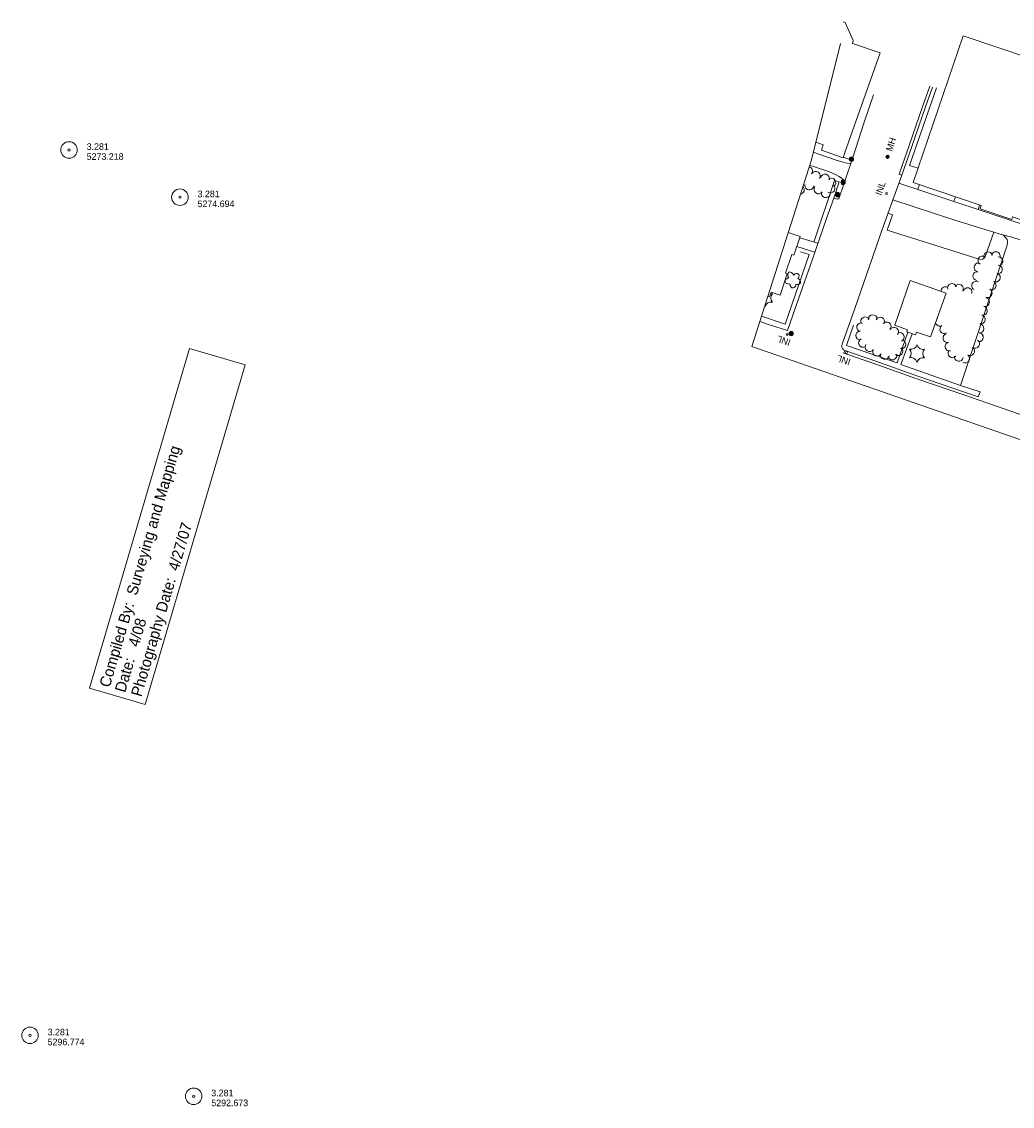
# Model space of a CAD drawing. Header units: feet. Extents: x 189796 to 192017, y 258161 to 259311.
# Tile 1 of 4: x 189796 to 190694, y 258184 to 259168. Entities that reach past the tile are written whole.
import ezdxf
from ezdxf.enums import TextEntityAlignment as Align

# ---------------------------------------------------------------- set-up
doc = ezdxf.new("R2010")
doc.units = ezdxf.units.FT
doc.header["$MEASUREMENT"] = 0
doc.linetypes.add('DGN Style 3', pattern=[455.842086, 325.60149, -130.240596])
doc.linetypes.add('DGN Style 5', pattern=[227.921043, 97.680447, -130.240596])
for name, color, linetype, lineweight in [('E_DRN_Grate', 140, 'Continuous', 0), ('E_DWY', 3, 'DGN Style 3', 0), ('E_LAND_Vegetation', 20, 'Continuous', 0), ('E_MAP_GridLines', 251, 'Continuous', 0), ('E_MAP_Limits', 20, 'DGN Style 3', 0), ('E_MAP_PassPoints', 43, 'Continuous', 0), ('E_MISCPROP', 43, 'Continuous', 0), ('E_MISCPROP_HvyLine', 251, 'Continuous', 13), ('E_MISCPROP_Railing', 43, 'Continuous', 0), ('E_PATH_Sidewalk', 3, 'DGN Style 5', 0), ('E_RDWY', 43, 'Continuous', 13)]:
    doc.layers.add(name, color=color, linetype=linetype, lineweight=lineweight)
doc.styles.add('Style-IGR_FONT_0', font='IGR_FONT_0.shx')

# ---------------------------------------------------------------- blocks, each defined once
blk = doc.blocks.new('PP_4')
at = {"layer": 'E_MAP_PassPoints', "color": 43, "linetype": 'Continuous', "lineweight": 0}
for radius in [7.5, 0.96]:
    blk.add_circle((0, 0), radius, dxfattribs=at)
blk = doc.blocks.new('PP_7')
at = {"layer": 'E_MAP_PassPoints', "color": 43, "linetype": 'Continuous', "lineweight": 0}
for radius in [7.5, 0.96]:
    blk.add_circle((0, 0), radius, dxfattribs=at)
blk = doc.blocks.new('INL_6')
at = {"layer": 'E_MISCPROP_Railing', "color": 43, "linetype": 'Continuous', "lineweight": 0, "style": 'Style-IGR_FONT_0'}
blk.add_text('INL', height=6, rotation=359.99993, dxfattribs=at).set_placement((-5.79, -2.75))
blk = doc.blocks.new('MHO')
at = {"layer": 'E_DRN_Grate', "color": 12, "linetype": 'Continuous', "lineweight": 0}
for centre, radius in [((0.04, -0.06), 1.5), ((0.04, -0.06), 1.22), ((0.04, -0.07), 0.968), ((0.01, -0.08), 0.605)]:
    blk.add_circle(centre, radius, dxfattribs=at)
blk = doc.blocks.new('MHT')
at = {"layer": 'E_DRN_Grate', "color": 12, "linetype": 'Continuous', "lineweight": 0, "style": 'Style-IGR_FONT_0'}
blk.add_text('MH', height=6, rotation=0.00004, dxfattribs=at).set_placement((-0.35, -3.06), align=Align.CENTER)
blk = doc.blocks.new('POLE_5')
at = {"layer": 'E_MISCPROP', "color": 1, "linetype": 'Continuous', "lineweight": 0}
for radius in [2.02, 1.51, 1.01, 0.504]:
    blk.add_circle((0.03, -0.08), radius, dxfattribs=at)
blk = doc.blocks.new('PINEL')
at = {"layer": 'E_LAND_Vegetation', "color": 94, "linetype": 'Continuous', "lineweight": 0}
for centre, start, end in [((-8.23, 7.26), 275.21125, 0.97616), ((-10.49, -3.45), 335.21125, 60.97616), ((2.17, 10.66), 215.21125, 300.97616), ((10.31, 3.35), 155.21125, 240.97617), ((-2.35, -10.75), 35.21125, 120.97617), ((8.05, -7.36), 95.21126, 180.97617)]:
    blk.add_arc(centre, 5.72, start, end, dxfattribs=at)
blk = doc.blocks.new('TREE')
at = {"layer": 'E_LAND_Vegetation', "color": 94, "linetype": 'Continuous', "lineweight": 0}
for centre, major_axis, ratio in [((-3.74, -0.07), (3.29, -0.08), 0.832022), ((-1.07, 3.38), (0.91, -3.32), 0.782863), ((2.88, 1.66), (-3.52, -1.95), 0.691916), ((-1.48, -3.67), (1.2, 3.24), 0.716896), ((2.54, -2.64), (-3.34, 3.06), 0.560249)]:
    blk.add_ellipse(centre, major_axis=major_axis, ratio=ratio, start_param=1.570796, end_param=4.712389, dxfattribs=at)
blk = doc.blocks.new('INL_8')
at = {"layer": 'E_MISCPROP_Railing', "color": 43, "linetype": 'Continuous', "lineweight": 0, "style": 'Style-IGR_FONT_0'}
blk.add_text('INL', height=6, rotation=0.00011, dxfattribs=at).set_placement((-5.79, -2.75))

msp = doc.modelspace()

# ---------------------------------------------------------------- linework, layer by layer
at = {"layer": 'E_DWY', "color": 2, "linetype": 'DGN Style 3', "lineweight": 0, "flags": 128}
for points in [[(190513.63, 259049.42), (190535.36, 259041.67), (190538.57, 259040.7), (190542.88, 259039.67), (190547.64, 259038.85)], [(190542.3, 259023.4), (190539.21, 259025.74), (190537.19, 259027.14), (190534.46, 259028.8), (190528.43, 259031.33), (190510.33, 259037.55)], [(190741.87, 258971.13), (190591.27, 259021.29)], [(190770.05, 258946.95), (190712.82, 258966.03), (190693.65, 258972.29), (190685.12, 258974.22), (190643.03, 258987.24), (190585.87, 259006.16)], [(190641.09, 259004.7), (190642.65, 259008.75)], [(190581.51, 258993.94), (190585.51, 258992.56), (190580.54, 258978.46), (190663.09, 258952.39), (190665.45, 258951.89), (190667.18, 258952.23), (190668.5, 258953.19), (190669.44, 258954.49), (190677.47, 258976.59)], [(190663.05, 258997.38), (190664.52, 259001.31)], [(190686.01, 258974.02), (190688.11, 258971.97), (190689.33, 258970.08), (190689.75, 258968.22), (190689.44, 258965.06), (190647.16, 258837.71), (190664.97, 258831.74), (190663.16, 258827.2)], [(190501.28, 258971.71), (190517.87, 258966.62)], [(190515.02, 258958.45), (190498.61, 258963.81)]]:
    msp.add_lwpolyline(points, dxfattribs=at)
at = {"layer": 'E_LAND_Vegetation', "color": 94, "linetype": 'Continuous', "lineweight": 0}
for centre, radius, start, end in [((190508.78, 259032.11), 4.11, 324.80705, 74.7292), ((190515.87, 259027.68), 4.11, 328.76763, 148.76763), ((190524.26, 259025.26), 4.11, 344.26285, 164.26285), ((190529.92, 259021.63), 4.11, 309.87309, 129.87309), ((190501.28, 259015.18), 4.11, 278.86958, 45.80907), ((190510.09, 259019.23), 4.11, 171.42228, 351.42228), ((190518.35, 259015.56), 4.11, 142.69907, 322.69907), ((190525.02, 259012.18), 4.11, 161.69374, 341.69374), ((190529.12, 259016.39), 4.11, 234.73345, 54.73345), ((190496.64, 259007.94), 4.11, 333.91291, 350.76575), ((190667.05, 258951.07), 4.01, 59.34554, 239.34554), ((190672.3, 258954.88), 4.01, 16.41151, 196.41151), ((190679.14, 258954.96), 4.01, 347.65455, 167.65455), ((190681.58, 258950.33), 4.01, 271.82019, 91.82019), ((190663.49, 258944.75), 4.01, 81.77935, 261.77935), ((190681.1, 258942.87), 4.01, 256.99631, 76.99631), ((190662.41, 258936.89), 4.01, 84.41859, 264.41859), ((190679.17, 258935.6), 4.01, 242.54212, 62.54212), ((190633.61, 258923.25), 4.01, 59.65516, 184.58656), ((190639.46, 258926.04), 4.01, 15.53339, 195.53339), ((190645.73, 258925.44), 4.01, 329.71507, 149.71507), ((190653.56, 258922.28), 4.01, 344.91335, 164.91335), ((190661.35, 258928.17), 4.01, 60.06781, 240.06781), ((190671.82, 258921.33), 4.01, 242.91822, 62.91822), ((190675.47, 258928.47), 4.01, 242.91822, 62.91822), ((190475.39, 258926.53), 5.72, 264.52271, 282.10628), ((190480.73, 258916.98), 5.72, 136.34136, 222.10628), ((190669.42, 258913.28), 4.01, 255.11523, 75.11523), ((190464.2, 258907.73), 5.72, 16.34136, 19.24753), ((190475.14, 258907.58), 5.72, 76.34136, 162.10627), ((190667.42, 258905.48), 4.01, 255.94616, 75.94616), ((190560.67, 258895.79), 4.05, 27.3117, 207.3117), ((190567.52, 258897.72), 4.05, 2.72247, 182.72247), ((190574.25, 258895.67), 4.05, 335.73658, 155.73657), ((190580.11, 258891.11), 4.05, 317.36822, 137.36822), ((190625.31, 258902.36), 4.01, 279.04773, 283.77423), ((190628.4, 258895.46), 4.01, 116.96158, 125.74037), ((190665.59, 258897.58), 4.01, 258.63517, 78.63517), ((190556.19, 258883.03), 4.05, 91.60249, 271.60249), ((190557.13, 258890.41), 4.05, 73.96218, 253.96218), ((190586.85, 258886.31), 4.05, 322.72927, 142.72928), ((190592.04, 258881.59), 4.05, 293.98378, 113.98378), ((190628.4, 258895.46), 4.01, 195.54122, 296.96158), ((190632.46, 258888.72), 4.01, 121.54696, 301.54696), ((190663.82, 258881.42), 4.01, 266.49745, 86.49745), ((190664.32, 258889.42), 4.01, 266.49745, 86.49745), ((190558.79, 258876.38), 4.05, 116.83275, 296.83275), ((190593.44, 258875.1), 4.05, 259.31636, 79.31636), ((190635.3, 258880.71), 4.01, 104.54531, 284.54531), ((190637.24, 258872.88), 4.01, 103.34065, 283.34065), ((190660.3, 258875.43), 4.01, 236.61585, 56.61585), ((190564.72, 258872.52), 4.05, 147.11399, 327.11399), ((190571.55, 258868.33), 4.05, 149.85696, 329.85696), ((190578.47, 258865.47), 4.05, 166.23496, 346.23496), ((190585.4, 258864.96), 4.05, 194.87523, 14.87523), ((190590.81, 258868.73), 4.05, 229.93569, 49.93569), ((190639.85, 258866.83), 4.01, 138.11731, 318.11731), ((190655.89, 258868.73), 4.01, 236.61585, 56.61585), ((190645.74, 258863.63), 4.01, 169.86692, 349.86692), ((190651.48, 258862.04), 4.01, 236.61585, 56.61585)]:
    msp.add_arc(centre, radius, start, end, dxfattribs=at)
at = {"layer": 'E_MAP_GridLines', "color": 231, "linetype": 'Continuous', "lineweight": 13, "flags": 128}
msp.add_lwpolyline([(189857.22, 258562.89), (189907.47, 258548.1), (189998.18, 258856.33), (189947.93, 258871.12)], close=True, dxfattribs=at)
at = {"layer": 'E_MAP_Limits', "color": 3, "linetype": 'DGN Style 3', "lineweight": 0, "flags": 128}
for points in [[(190457.97, 258873.09), (190511.87, 259042.38), (190538.23, 259148)], [(190457.97, 258873.09), (191213.57, 258610.3)]]:
    msp.add_lwpolyline(points, dxfattribs=at)
at = {"layer": 'E_MISCPROP_HvyLine', "color": 230, "linetype": 'Continuous', "lineweight": 13, "flags": 128}
for points in [[(190540.59, 259167.67), (190542.46, 259166.87), (190549.87, 259150.6), (190549.25, 259147.99), (190574.21, 259139.32), (190542.18, 259048.98)], [(190522.68, 259055.92), (190515.86, 259058.35)], [(190522.68, 259055.92), (190520.96, 259051.23), (190540.59, 259044.28), (190542.18, 259048.98)], [(190472.44, 258918.52), (190473.9, 258918.02), (190475.32, 258922.24), (190475.32, 258922.24), (190475.32, 258922.24), (190483.44, 258919.5), (190483.44, 258919.5), (190490.03, 258939), (190490.03, 258939), (190490.03, 258939), (190488.31, 258939.58), (190488.31, 258939.58), (190494.03, 258956.51), (190494.03, 258956.51), (190495.92, 258955.87), (190495.92, 258955.87), (190495.92, 258955.87), (190501.62, 258972.72), (190490.85, 258976.36)]]:
    msp.add_lwpolyline(points, dxfattribs=at)
for points in [[(190784.94, 259107.95), (190784.94, 259107.95), (190761.43, 259038.76), (190761.43, 259038.76), (190723.7, 259051.58), (190723.7, 259051.58), (190702.08, 258987.99), (190702.08, 258987.99), (190694.39, 258990.61), (190694.39, 258990.61), (190693.56, 258988.15), (190693.56, 258988.15), (190664.96, 258997.87), (190664.96, 258997.87), (190664.96, 258997.87), (190664.96, 258997.87), (190665.97, 259000.82), (190665.97, 259000.82), (190604.36, 259021.76), (190649.64, 259154.98), (190649.64, 259154.98), (190711.52, 259133.95), (190711.52, 259133.95), (190784.94, 259107.95)], [(190601.62, 258932.77), (190587.44, 258892.4), (190587.44, 258892.4), (190599.18, 258888.27), (190599.18, 258888.27), (190599.18, 258888.27), (190598.48, 258886.26), (190606.35, 258883.5), (190606.35, 258883.5), (190607.27, 258886.12), (190607.27, 258886.12), (190607.27, 258886.12), (190620.05, 258881.63), (190634.02, 258921.39), (190634.02, 258921.39), (190634.02, 258921.39)]]:
    msp.add_lwpolyline(points, close=True, dxfattribs=at)
at = {"layer": 'E_MISCPROP_Railing', "color": 43, "linetype": 'Continuous', "lineweight": 0}
for centre, radius in [((190580.11, 259011.87), 0.836), ((190489.9, 258883.9), 0.747), ((190543.76, 258867.56), 0.821)]:
    msp.add_circle(centre, radius, dxfattribs=at)
at = {"layer": 'E_PATH_Sidewalk', "color": 2, "linetype": 'DGN Style 5', "lineweight": 0, "flags": 128}
for points in [[(190625.51, 259107.58), (190600.98, 259037.31), (190608.79, 259034.78)], [(190548.75, 259042.1), (190540.75, 259044.75)], [(190514.16, 258967.76), (190532.88, 259023.62), (190537.04, 259022.27), (190532.15, 259007.6)], [(190608.36, 259015.6), (190609.9, 259019.88)], [(190599.48, 258885.91), (190589.65, 258858.11), (190543.66, 258873.81), (190566.39, 258938.54), (190580.54, 258978.46)], [(190466.69, 258900.48), (190488.13, 258893.41), (190509.97, 258956.38), (190500.86, 258959.15), (190499.73, 258955.75), (190496.22, 258956.74)], [(190647.16, 258837.71), (190593.03, 258856.63), (190603.32, 258884.56)]]:
    msp.add_lwpolyline(points, dxfattribs=at)
at = {"layer": 'E_RDWY', "color": 30, "linetype": 'Continuous', "lineweight": 13, "flags": 128}
for points in [[(190593.96, 259028.54), (190591.58, 259029.32), (190600.63, 259055.32), (190613.13, 259091.35), (190619.39, 259109.22)], [(190593.94, 259028.5), (190602.99, 259054.5), (190615.49, 259090.53), (190621.75, 259108.39)], [(190465.16, 258895.68), (190474.74, 258892.39), (190490.28, 258887.38), (190500.29, 258916.2), (190512.83, 258952.18), (190525.71, 258989.11), (190532.15, 259007.6), (190535.66, 259006.78), (190536.31, 259006.82), (190536.82, 259007.12), (190541.2, 259020.31), (190543.41, 259026.53), (190548.66, 259041.83), (190552.26, 259053), (190559.6, 259075.75), (190568.33, 259101.29)], [(190593.85, 259028.53), (190583.13, 258998.49), (190573.75, 258972.2), (190564.68, 258945.88), (190551.28, 258907.48), (190539.89, 258875.24), (190539.55, 258873.82), (190539.64, 258872.43), (190540.17, 258871.06), (190540.93, 258870.11), (190542.25, 258869.42)], [(190722.35, 258803.98), (190678.04, 258819.39), (190650.09, 258829.1), (190606.65, 258844.08), (190569.46, 258857.19), (190541.42, 258867.06), (190542.25, 258869.42)], [(190663.16, 258827.2), (190650.91, 258831.46), (190607.48, 258846.45), (190570.28, 258859.55), (190542.25, 258869.42)]]:
    msp.add_lwpolyline(points, dxfattribs=at)

# ---------------------------------------------------------------- block references
at = {"layer": 'E_DRN_Grate', "color": 12, "linetype": 'Continuous', "lineweight": 0, "xscale": 1.000000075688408, "yscale": 1.000000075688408, "zscale": 1.000000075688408, "rotation": 71.69894816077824}
for name, p in [('MHT', (190584.13, 259056.75)), ('MHO', (190580.95, 259045.19))]:
    msp.add_blockref(name, p, dxfattribs=at)
at = {"layer": 'E_LAND_Vegetation', "color": 94, "linetype": 'Continuous', "lineweight": 0, "xscale": 1.000002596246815, "yscale": 1.000002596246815, "zscale": 1.000002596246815, "rotation": 161.1301153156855}
for name, p in [('TREE', (190495.24, 258933.15)), ('PINEL', (190607.57, 258866.63))]:
    msp.add_blockref(name, p, dxfattribs=at)
at = {"layer": 'E_MAP_PassPoints', "color": 43, "linetype": 'Continuous', "lineweight": 0, "xscale": 1.000000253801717, "yscale": 1.000000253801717, "zscale": 1.000000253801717, "rotation": 0.04082111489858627}
for name, p in [('PP_4', (189838.57, 259051.33)), ('PP_4', (189939.14, 259008.43)), ('PP_7', (189803.13, 258248.06)), ('PP_4', (189951.59, 258192.79))]:
    msp.add_blockref(name, p, dxfattribs=at)
at = {"layer": 'E_MISCPROP', "color": 1, "linetype": 'Continuous', "lineweight": 0, "xscale": 1.000002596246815, "yscale": 1.000002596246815, "zscale": 1.000002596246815, "rotation": 161.1301153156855}
for p in [(190548.2, 259042.81), (190540.62, 259021.83), (190535.67, 259010.65), (190493.66, 258884.63)]:
    msp.add_blockref('POLE_5', p, dxfattribs=at)
at = {"layer": 'E_MISCPROP_Railing', "color": 43, "linetype": 'Continuous', "lineweight": 0}
for name, p, xscale, yscale, zscale, rotation in [('INL_8', (190574.64, 259015.92), 0.99999856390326, 0.99999856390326, 0.99999856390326, 70.60249946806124), ('INL_6', (190487.29, 258878.38), 1.000002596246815, 1.000002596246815, 1.000002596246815, 161.1301153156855), ('INL_6', (190541.67, 258860.67), 1.000002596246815, 1.000002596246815, 1.000002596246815, 161.1301153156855)]:
    msp.add_blockref(name, p, dxfattribs=dict(at, xscale=xscale, yscale=yscale, zscale=zscale, rotation=rotation))

# ---------------------------------------------------------------- texts
at = {"layer": 'E_MAP_GridLines', "color": 231, "linetype": 'Continuous', "lineweight": 0, "style": 'Style-IGR_FONT_0'}
for s, p in [('Compiled By:  Surveying and Mapping', (189870.62, 258564.49)), ('Date:   4/08        ', (189884.63, 258559.86))]:
    msp.add_text(s, height=10, rotation=73.60033, dxfattribs=at).set_placement(p, align=Align.MIDDLE_LEFT)
at = {"layer": 'E_MAP_GridLines', "color": 231, "linetype": 'Continuous', "lineweight": 0, "style": 'Style-IGR_FONT_0', "width": 0.999999}
msp.add_text('Photography Date:  4/27/07 ', height=10, rotation=73.60033, dxfattribs=at).set_placement((189899.3, 258556.05), align=Align.MIDDLE_LEFT)
at = {"layer": 'E_MAP_PassPoints', "color": 43, "linetype": 'Continuous', "lineweight": 0, "style": 'Style-IGR_FONT_0'}
for s, rotation, p in [('3.281', 0.04071, (189854.57, 259051.34)), ('5273.218', 0.04071, (189854.58, 259042.34)), ('3.281', 0.04071, (189955.14, 259008.44)), ('5274.694', 0.04071, (189955.14, 258999.44)), ('3.281', 0.04072, (189819.13, 258248.07)), ('5296.774', 0.04072, (189819.14, 258239.07)), ('3.281', 0.04071, (189967.59, 258192.8)), ('5292.673', 0.04071, (189967.6, 258183.8))]:
    msp.add_text(s, height=6, rotation=rotation, dxfattribs=at).set_placement(p)

doc.saveas('drawing.dxf')
